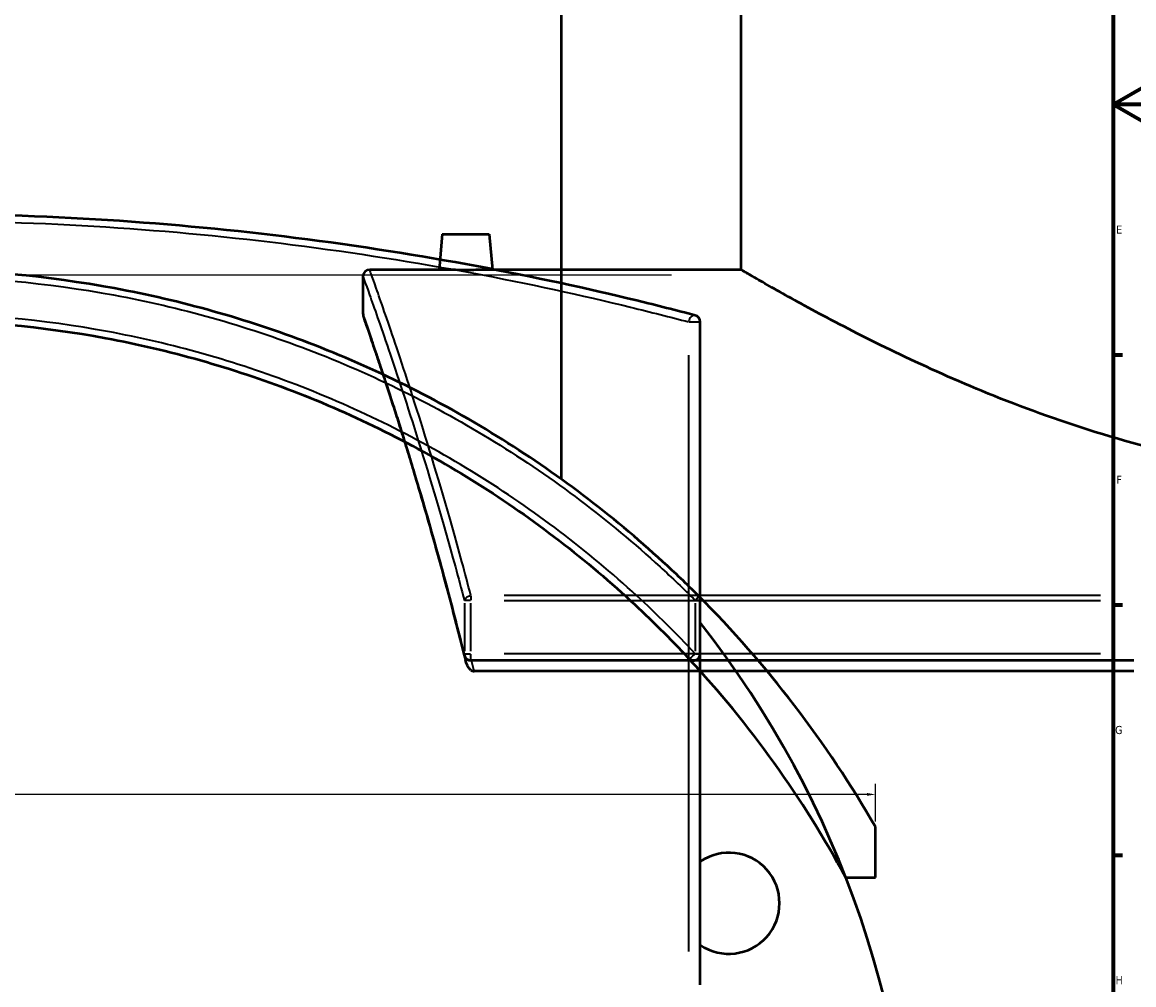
# Model space of a CAD drawing. Header units: millimetres. Extents: x -674 to 1228, y -345 to 992.
# Tile 7 of 12: x 497 to 827, y 36 to 321. Entities that reach past the tile are written whole.
import ezdxf

# ---------------------------------------------------------------- set-up
doc = ezdxf.new("R2010")
doc.units = ezdxf.units.MM
for name, color, linetype, lineweight in [('Border (ANSI)', 7, 'Continuous', 70), ('Dimension (ANSI)', 7, 'Continuous', 25), ('Sketch Geometry (ANSI)', 7, 'Continuous', 25), ('Visible (ANSI)', 7, 'Continuous', 50), ('Visible Narrow (ANSI)', 7, 'Continuous', 35)]:
    doc.layers.add(name, color=color, linetype=linetype, lineweight=lineweight)
doc.styles.add('Note Text (ANSI)', font='tahoma.ttf')
doc.dimstyles.new('Default - mm (ANSI)', dxfattribs={"dimtxt": 2.4, "dimasz": 2.5, "dimexe": 3.175, "dimexo": 1.6002, "dimgap": 0.8, "dimtad": 0, "dimtoh": 1, "dimdec": 0, "dimrnd": 1e-08, "dimzin": 4, "dimdsep": 46, "dimtxsty": 'Note Text (ANSI)', "dimcen": 0.09, "dimdle": 10, "dimclrd": 256, "dimclre": 256, "dimclrt": 5, "dimadec": 1, "dimazin": 1, "dimtfac": 1.27, "dimtofl": 0, "dimtmove": 0, "dimatfit": 3, "dimfxl": 1, "dimtolj": 1, "dimtzin": 4, "dimlwd": -1, "dimlwe": -1, "dimarcsym": 0})

# ---------------------------------------------------------------- blocks, each defined once
blk = doc.blocks.new('Borders Default Border')
at = {"layer": 'Border (ANSI)'}
for p, q in [((821, 222.75), (823.8, 222.75)), ((821, 148.5), (823.8, 148.5)), ((821, 74.25), (823.8, 74.25))]:
    blk.add_line(p, q, dxfattribs=at)
at = {"layer": 'Border (ANSI)', "flags": 128}
for points in [[(20, 20), (20, 574), (821, 574), (821, 20), (20, 20)], [(841, 297), (821, 297), (831, 302.77), (831, 291.23), (821, 297)]]:
    blk.add_lwpolyline(points, dxfattribs=at)
at = {"layer": 'Border (ANSI)', "color": 5, "true_color": 0x0000ff, "char_height": 2.4, "attachment_point": 7, "style": 'Note Text (ANSI)'}
for s, insert in [('E', (821.91, 258.68)), ('F', (821.98, 184.43)), ('G', (821.6, 110.13)), ('H', (821.73, 35.93))]:
    blk.add_mtext(s, dxfattribs=dict(at, insert=insert))
blk = doc.blocks.new('*D6')
at = {"layer": 'Defpoints', "color": 0, "transparency": 16777216}
for p in [(231.97, 133.99), (750.48, 92.26), (750.48, 82.6)]:
    blk.add_point(p, dxfattribs=at)
at = {"layer": 'Dimension (ANSI)', "transparency": 16777216}
for p, q in [((231.97, 132.39), (231.97, 89.08)), ((750.48, 84.2), (750.48, 95.43)), ((234.47, 92.26), (387.84, 92.26)), ((747.98, 92.26), (394.51, 92.26))]:
    blk.add_line(p, q, dxfattribs=at)
for points in [[(234.47, 92.67), (234.47, 91.84), (231.97, 92.26)], [(747.98, 92.67), (747.98, 91.84), (750.48, 92.26)]]:
    blk.add_solid(points, dxfattribs=at)
at = {"layer": 'Dimension (ANSI)', "color": 5, "transparency": 16777216, "insert": (388.64, 93.51), "char_height": 2.4, "attachment_point": 1, "style": 'Note Text (ANSI)'}
blk.add_mtext('\\A1;519', dxfattribs=at)

msp = doc.modelspace()

# ---------------------------------------------------------------- linework, layer by layer
at = {"layer": 'Sketch Geometry (ANSI)'}
msp.add_line((270.13, 246.47), (689.93, 246.47), dxfattribs=at)
at = {"layer": 'Visible (ANSI)'}
for p, q in [((657.28, 185.79), (657.28, 417.97)), ((710.58, 247.97), (710.58, 417.97)), ((621.88, 258.57), (620.95, 247.97)), ((621.88, 258.57), (635.88, 258.57)), ((635.88, 258.57), (636.8, 247.97)), ((620.95, 247.97), (600.38, 247.97)), ((710.58, 247.97), (636.8, 247.97)), ((598.38, 245.97), (598.38, 234.97)), ((698.48, 35.77), (698.48, 232.48)), ((698.48, 133.99), (698.48, 149.83)), ((827.13, 131.99), (630.42, 131.99)), ((827.13, 128.85), (631.34, 128.85)), ((750.48, 67.6), (750.48, 82.6)), ((741.67, 67.6), (750.48, 67.6))]:
    msp.add_line(p, q, dxfattribs=at)
for centre, radius, start, end in [((600.38, 245.97), 2, 90, 180), ((600.38, 234.97), 2, 180, 199.1885), ((696.48, 232.48), 2, 0, 75.2444), ((464.48, -82.03), 330, 29.9264, 44.983), ((696.48, 149.83), 2, 0, 44.983), ((464.48, -40.48), 297.5, 321.8647, 38.1353), ((630.42, 133.99), 2, 193.7794, 270), ((696.48, 133.99), 2, 222.9573, 0), ((464.48, -82.03), 315, 28.361, 42.9573), ((707, 59.97), 15, 235.3967, 124.6033)]:
    msp.add_arc(centre, radius, start, end, dxfattribs=at)
for points, knots in [([(696.99, 234.41), (691.44, 235.88), (685.65, 237.34), (665.02, 242.35), (649.1, 245.82), (615.2, 252.16), (597.22, 255.02), (560.43, 259.65), (541.68, 261.45), (503.44, 263.89), (483.96, 264.52), (464.48, 264.52), (445, 264.52), (425.52, 263.89), (387.29, 261.45), (368.54, 259.65), (331.75, 255.02), (313.76, 252.16), (279.86, 245.82), (263.95, 242.35), (243.32, 237.34), (237.53, 235.88), (231.97, 234.41)], [8.466721, 8.466721, 8.466721, 8.466721, 10.946359, 10.946359, 16.994288, 16.994288, 23.042222, 23.042222, 28.873685, 28.873685, 34.705153, 34.705153, 34.705153, 40.536622, 40.536622, 46.368085, 46.368085, 52.416019, 52.416019, 58.463947, 58.463947, 60.943546, 60.943546, 60.943546, 60.943546]), ([(697.9, 151.25), (694.47, 154.67), (690.98, 158.02), (672.21, 175.21), (655.7, 187.72), (620.54, 209.47), (601.88, 218.73), (563.77, 233.32), (544.37, 238.79), (504.8, 246.12), (484.64, 247.97), (464.48, 247.97), (444.32, 247.97), (424.17, 246.12), (384.6, 238.79), (365.2, 233.32), (327.08, 218.73), (308.43, 209.47), (273.26, 187.72), (256.75, 175.21), (237.79, 157.84), (234.09, 154.29), (230.48, 150.66)], [-58.030901, -58.030901, -58.030901, -58.030901, -56.562215, -56.562215, -50.314952, -50.314952, -44.067683, -44.067683, -38.056577, -38.056577, -32.045466, -32.045466, -32.045466, -26.034355, -26.034355, -20.023249, -20.023249, -13.775981, -13.775981, -7.528717, -7.528717, -5.976238, -5.976238, -5.976238, -5.976238]), ([(628.88, 247.88), (627.88, 247.88), (626.82, 247.88), (624.86, 247.9), (623.97, 247.91), (622.57, 247.94), (621.96, 247.95), (621.15, 247.97), (620.95, 247.97), (620.95, 247.97)], [0, 0, 0, 0, 0.298819, 0.298819, 0.597639, 0.597639, 0.896386, 0.896386, 1.195134, 1.195134, 1.195134, 1.195134]), ([(636.8, 247.97), (636.8, 247.97), (636.61, 247.97), (635.8, 247.95), (635.19, 247.94), (633.78, 247.91), (632.89, 247.9), (630.93, 247.88), (629.87, 247.88), (628.88, 247.88)], [3.585402, 3.585402, 3.585402, 3.585402, 3.884149, 3.884149, 4.182897, 4.182897, 4.481716, 4.481716, 4.780536, 4.780536, 4.780536, 4.780536]), ([(903.38, 185.79), (897.13, 185.79), (890.81, 186.01), (878.15, 186.9), (871.81, 187.57), (859.22, 189.34), (852.98, 190.43), (840.68, 192.97), (834.64, 194.42), (816.93, 199.17), (805.69, 202.89), (784.96, 210.65), (775.46, 214.68), (758.68, 222.29), (750.77, 226.16), (736.72, 233.35), (730.58, 236.67), (723.13, 240.79), (720.93, 242.03), (717.15, 244.17), (715.57, 245.08), (713.06, 246.53), (712.12, 247.07), (710.88, 247.8), (710.58, 247.97), (710.58, 247.97)], [0, 0, 0, 0, 1.874727, 1.874727, 3.749454, 3.749454, 5.624181, 5.624181, 7.498908, 7.498908, 11.248362, 11.248362, 14.997817, 14.997817, 18.726026, 18.726026, 22.454235, 22.454235, 24.31834, 24.31834, 26.182445, 26.182445, 28.04655, 28.04655, 29.910654, 29.910654, 29.910654, 29.910654]), ([(628.47, 133.52), (627.7, 136.66), (626.93, 139.74), (625.39, 145.79), (624.62, 148.75), (623.09, 154.54), (622.33, 157.37), (620.81, 162.9), (620.06, 165.6), (618.58, 170.87), (617.85, 173.43), (616.4, 178.41), (615.69, 180.83), (614.3, 185.53), (613.61, 187.81), (612.27, 192.21), (611.62, 194.34), (610.35, 198.44), (609.73, 200.41), (608.53, 204.2), (607.95, 206.02), (606.83, 209.49), (606.29, 211.15), (605.26, 214.29), (604.77, 215.79), (603.84, 218.6), (603.39, 219.93), (602.56, 222.41), (602.17, 223.56), (601.45, 225.7), (601.12, 226.68), (600.51, 228.47), (600.23, 229.27), (599.74, 230.71), (599.52, 231.34), (599.05, 232.69), (598.84, 233.3), (598.56, 234.11), (598.49, 234.31), (598.49, 234.31)], [8.466721, 8.466721, 8.466721, 8.466721, 9.778642, 9.778642, 11.090564, 11.090564, 12.402486, 12.402486, 13.714407, 13.714407, 15.026329, 15.026329, 16.33825, 16.33825, 17.650172, 17.650172, 18.962094, 18.962094, 20.274015, 20.274015, 21.585937, 21.585937, 22.897859, 22.897859, 24.20978, 24.20978, 25.521702, 25.521702, 26.833624, 26.833624, 28.145545, 28.145545, 29.457467, 29.457467, 30.769389, 30.769389, 32.737271, 32.737271, 34.705153, 34.705153, 34.705153, 34.705153]), ([(230.48, 128.85), (237.04, 136.12), (243.93, 143.09), (265.65, 163.08), (281.43, 175.08), (315.04, 195.97), (332.87, 204.85), (369.35, 218.88), (387.94, 224.14), (425.85, 231.19), (445.17, 232.97), (464.48, 232.97), (483.8, 232.97), (503.11, 231.19), (541.02, 224.14), (559.61, 218.88), (596.09, 204.85), (613.93, 195.97), (647.54, 175.09), (663.32, 163.08), (683.77, 144.25), (689.51, 138.55), (695.02, 132.63)], [-61.467806, -61.467806, -61.467806, -61.467806, -58.463947, -58.463947, -52.416019, -52.416019, -46.368085, -46.368085, -40.536622, -40.536622, -34.705153, -34.705153, -34.705153, -28.873685, -28.873685, -23.042222, -23.042222, -16.994288, -16.994288, -10.946359, -10.946359, -8.466721, -8.466721, -8.466721, -8.466721]), ([(630.42, 129.15), (630.27, 129.25), (630.13, 129.38), (629.8, 129.76), (629.59, 130.08), (629.15, 130.99), (628.94, 131.61), (628.78, 132.28)], [-0.6954646, -0.6954646, -0.6954646, -0.6954646, -0.5989595, -0.5989595, -0.4225527, -0.4225527, -0.188097, -0.188097, -0.188097, -0.188097]), ([(630.42, 129.15), (630.48, 129.1), (630.55, 129.06), (630.74, 128.97), (630.86, 128.93), (631.1, 128.86), (631.22, 128.85), (631.34, 128.85)], [0.390957, 0.390957, 0.390957, 0.390957, 0.4213899, 0.4213899, 0.4716584, 0.4716584, 0.5190949, 0.5190949, 0.5190949, 0.5190949])]:
    msp.add_open_spline(points, degree=3, knots=knots, dxfattribs=at)
msp.add_open_spline([(628.47, 133.52), (628.57, 133.11), (628.67, 132.7), (628.78, 132.28)], degree=3, dxfattribs=at)
at = {"layer": 'Visible Narrow (ANSI)'}
for p, q in [((695.19, 232.48), (698.47, 232.48)), ((695.02, 222.64), (695.02, 45.61)), ((628.48, 149.04), (628.48, 134.78)), ((630.29, 149.83), (628.52, 149.83)), ((630.42, 151.19), (630.42, 149.91)), ((630.42, 134.78), (630.42, 149.04)), ((817.29, 151.25), (640.25, 151.25)), ((640.25, 149.83), (817.29, 149.83)), ((696.99, 149.04), (696.99, 134.78)), ((698.48, 149.83), (697.12, 149.83)), ((628.52, 133.99), (630.29, 133.99)), ((630.42, 132), (630.42, 133.84)), ((817.29, 133.99), (640.25, 133.99)), ((697.12, 133.99), (698.48, 133.99))]:
    msp.add_line(p, q, dxfattribs=at)
for centre, major_axis, ratio, start_param, end_param in [((696.48, 232.48), (0.51, 1.93), 0.72035, 0.087915, 1.67038), ((630.42, 149.83), (-1.93, -0.51), 0.694954, 4.600943, 5.851633), ((696.48, 149.83), (1.41, 1.41), 0.183038, 4.963012, 6.213702), ((630.42, 133.99), (-1.94, -0.48), 0.670736, 5.950181, 6.265659), ((696.48, 133.99), (-1.46, -1.36), 0.17666, 0.087915, 1.67038)]:
    msp.add_ellipse(centre, major_axis=major_axis, ratio=ratio, start_param=start_param, end_param=end_param, dxfattribs=at)
for points, knots in [([(230.48, 231.55), (237.04, 233.32), (243.93, 235.1), (265.65, 240.4), (281.43, 243.86), (315.04, 250.18), (332.87, 253.04), (369.35, 257.66), (387.94, 259.46), (425.85, 261.89), (445.17, 262.52), (464.48, 262.52), (483.8, 262.52), (503.11, 261.89), (541.02, 259.46), (559.61, 257.66), (596.09, 253.04), (613.93, 250.18), (647.54, 243.86), (663.32, 240.4), (683.77, 235.4), (689.51, 233.94), (695.02, 232.48)], [-61.467806, -61.467806, -61.467806, -61.467806, -58.463947, -58.463947, -52.416019, -52.416019, -46.368085, -46.368085, -40.536622, -40.536622, -34.705153, -34.705153, -34.705153, -28.873685, -28.873685, -23.042222, -23.042222, -16.994288, -16.994288, -10.946359, -10.946359, -8.466721, -8.466721, -8.466721, -8.466721]), ([(630.42, 151.25), (629.52, 154.67), (628.63, 158.02), (623.95, 175.21), (620.25, 187.72), (613.5, 209.47), (610.46, 218.73), (605.54, 233.32), (603.63, 238.79), (601.05, 246.12), (600.38, 247.97), (600.38, 247.97)], [-58.030901, -58.030901, -58.030901, -58.030901, -56.562215, -56.562215, -50.314952, -50.314952, -44.067683, -44.067683, -38.056577, -38.056577, -32.045466, -32.045466, -32.045466, -32.045466]), ([(231.97, 149.83), (235.38, 153.24), (238.87, 156.57), (257.56, 173.65), (274, 186.08), (309.03, 207.71), (327.61, 216.9), (365.58, 231.41), (384.91, 236.84), (424.32, 244.13), (444.4, 245.97), (464.48, 245.97), (484.56, 245.97), (504.64, 244.13), (544.06, 236.84), (563.39, 231.41), (601.35, 216.9), (619.93, 207.71), (654.96, 186.08), (671.41, 173.65), (690.1, 156.57), (693.58, 153.24), (696.99, 149.83)], [6.06006, 6.06006, 6.06006, 6.06006, 7.528717, 7.528717, 13.775981, 13.775981, 20.023249, 20.023249, 26.034355, 26.034355, 32.045466, 32.045466, 32.045466, 38.056577, 38.056577, 44.067683, 44.067683, 50.314952, 50.314952, 56.562215, 56.562215, 58.030901, 58.030901, 58.030901, 58.030901]), ([(598.38, 245.97), (598.38, 245.97), (599.05, 244.13), (601.64, 236.84), (603.56, 231.41), (608.48, 216.9), (611.53, 207.71), (618.29, 186.08), (622, 173.65), (626.69, 156.57), (627.58, 153.24), (628.48, 149.83)], [32.045466, 32.045466, 32.045466, 32.045466, 38.056577, 38.056577, 44.067683, 44.067683, 50.314952, 50.314952, 56.562215, 56.562215, 58.030901, 58.030901, 58.030901, 58.030901]), ([(696.99, 133.99), (691.44, 139.95), (685.65, 145.69), (665.02, 164.64), (649.1, 176.72), (615.2, 197.74), (597.22, 206.67), (560.43, 220.79), (541.68, 226.08), (503.44, 233.18), (483.96, 234.97), (464.48, 234.97), (445, 234.97), (425.52, 233.18), (387.29, 226.08), (368.54, 220.79), (331.75, 206.67), (313.76, 197.74), (279.86, 176.72), (263.95, 164.64), (243.32, 145.69), (237.53, 139.95), (231.97, 133.99)], [8.466721, 8.466721, 8.466721, 8.466721, 10.946359, 10.946359, 16.994288, 16.994288, 23.042222, 23.042222, 28.873685, 28.873685, 34.705153, 34.705153, 34.705153, 40.536622, 40.536622, 46.368085, 46.368085, 52.416019, 52.416019, 58.463947, 58.463947, 60.943546, 60.943546, 60.943546, 60.943546]), ([(628.48, 133.99), (627.02, 139.95), (625.55, 145.69), (620.55, 164.64), (617.07, 176.72), (610.74, 197.74), (607.88, 206.67), (603.25, 220.79), (601.44, 226.08), (599.01, 233.18), (598.38, 234.97), (598.38, 234.97)], [8.466721, 8.466721, 8.466721, 8.466721, 10.946359, 10.946359, 16.994288, 16.994288, 23.042222, 23.042222, 28.873685, 28.873685, 34.705153, 34.705153, 34.705153, 34.705153])]:
    msp.add_open_spline(points, degree=3, knots=knots, dxfattribs=at)
msp.add_open_spline([(631.34, 128.85), (631.09, 129.9), (630.83, 130.95), (630.57, 131.99)], degree=3, dxfattribs=at)

# ---------------------------------------------------------------- block references
msp.add_blockref('Borders Default Border', (0, 0))

# ---------------------------------------------------------------- dimensions: what is measured, and where the dimension line sits
at = {"layer": 'Dimension (ANSI)'}
dim = msp.add_linear_dim(base=(750.48, 92.26), p1=(231.97, 133.99), p2=(750.48, 82.6), angle=180, dimstyle='Default - mm (ANSI)', override={"dimgap": 0.8, "dimtoh": 0, "dimdec": 0, "dimtol": 0, "dimlim": 0, "dimtp": 0, "dimtm": 0, "dimtdec": 2, "dimatfit": 1}, dxfattribs=at)
dim.commit()
dim.dimension.update_dxf_attribs({"geometry": '*D6', "text_midpoint": (391.18, 92.26), "dimtype": 160})

doc.saveas('drawing.dxf')
